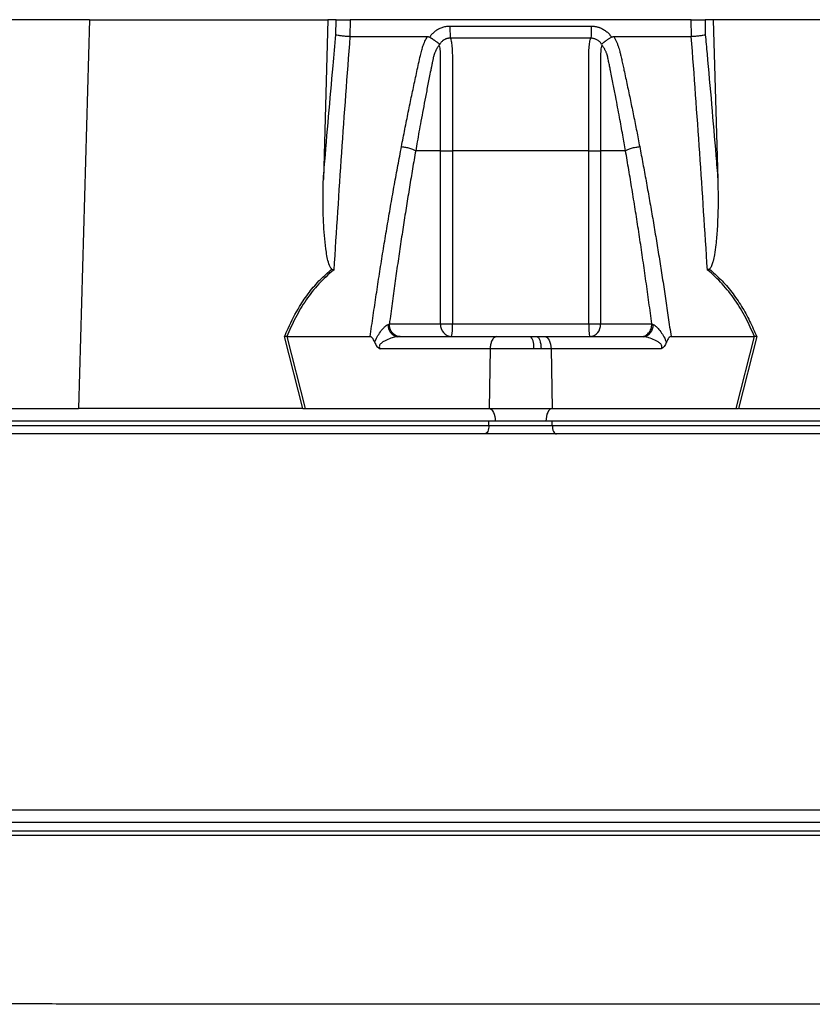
# Model space of a CAD drawing. Extents: x 4473 to 5835, y 3282 to 5186.
# Tile 9 of 14: x 5369 to 5557, y 3624 to 3857. Entities that reach past the tile are written whole.
import ezdxf

# ---------------------------------------------------------------- set-up
doc = ezdxf.new("R2010")
doc.units = 0
doc.header["$LTSCALE"] = 10
doc.header["$MEASUREMENT"] = 0
doc.layers.get('0').update_dxf_attribs({"linetype": 'CONTINUOUS'})

msp = doc.modelspace()

# ---------------------------------------------------------------- linework, layer by layer
at = {"color": 7, "linetype": 'Continuous'}
for p, q in [((5385.53, 3857.27), (5327.78, 3857.27)), ((5385.53, 3857.27), (5382.9, 3765.27)), ((5385.53, 3857.27), (5441.93, 3857.27)), ((5441.93, 3857.27), (5440.85, 3819.47)), ((5443.87, 3857.27), (5441.93, 3857.27)), ((5443.83, 3853.72), (5443.87, 3857.27)), ((5447.16, 3857.27), (5447.12, 3853.27)), ((5527.9, 3857.27), (5447.16, 3857.27)), ((5527.94, 3853.27), (5527.9, 3857.27)), ((5533.13, 3857.27), (5531.19, 3857.27)), ((5531.19, 3857.27), (5531.23, 3853.72)), ((5533.13, 3857.27), (5534.21, 3819.47)), ((5589.53, 3857.27), (5533.13, 3857.27)), ((5466.03, 3853.13), (5466.12, 3853.27)), ((5508.94, 3853.27), (5509.03, 3853.13)), ((5468.6, 3826.27), (5462.7, 3826.27)), ((5468.6, 3785.27), (5468.6, 3826.27)), ((5471.38, 3826.27), (5471.38, 3785.27)), ((5503.68, 3785.27), (5503.68, 3826.27)), ((5512.36, 3826.27), (5506.46, 3826.27)), ((5506.46, 3826.27), (5506.46, 3785.27)), ((5456.47, 3785.27), (5468.6, 3785.27)), ((5468.6, 3785.27), (5471.38, 3785.27)), ((5471.38, 3785.27), (5503.68, 3785.27)), ((5503.68, 3785.27), (5506.46, 3785.27)), ((5506.46, 3785.27), (5518.6, 3785.27)), ((5435.99, 3765.27), (5431.65, 3782.29)), ((5432.18, 3782.27), (5436.51, 3765.27)), ((5432.19, 3782.27), (5451.92, 3782.27)), ((5458.5, 3782.27), (5481.83, 3782.27)), ((5481.83, 3782.27), (5489.96, 3782.27)), ((5489.96, 3782.27), (5491.38, 3782.27)), ((5491.38, 3782.27), (5493.23, 3782.27)), ((5493.23, 3782.27), (5516.56, 3782.27)), ((5523.14, 3782.27), (5542.87, 3782.27)), ((5538.55, 3765.27), (5542.88, 3782.27)), ((5543.41, 3782.29), (5539.07, 3765.27)), ((5480.33, 3779.37), (5454.29, 3779.37)), ((5480.33, 3779.37), (5480.08, 3765.27)), ((5490.6, 3779.37), (5480.33, 3779.37)), ((5492.39, 3779.37), (5490.6, 3779.37)), ((5494.73, 3779.37), (5492.39, 3779.37)), ((5494.73, 3779.37), (5494.98, 3765.27)), ((5520.77, 3779.37), (5494.73, 3779.37)), ((5322.37, 3765.27), (5382.9, 3765.27)), ((5435.7, 3765.27), (5382.9, 3765.27)), ((5436.51, 3765.27), (5480.08, 3765.27)), ((5480.08, 3765.27), (5494.98, 3765.27)), ((5494.98, 3765.27), (5538.55, 3765.27)), ((5539.36, 3765.27), (5592.16, 3765.27)), ((5481.53, 3762.27), (5236.53, 3762.27)), ((5240.53, 3761.27), (5480.03, 3761.27)), ((5480.03, 3761.27), (5480.03, 3762.27)), ((5480.03, 3761.27), (5495.03, 3761.27)), ((5493.53, 3762.27), (5481.53, 3762.27)), ((5738.53, 3762.27), (5493.53, 3762.27)), ((5495.03, 3761.27), (5495.03, 3762.27)), ((5495.03, 3761.27), (5734.53, 3761.27)), ((5785.03, 3667.27), (5190.03, 3667.27)), ((5782.03, 3665.27), (5193.03, 3665.27)), ((5190.03, 3664.27), (5785.03, 3664.27))]:
    msp.add_line(p, q, dxfattribs=at)
at = {"color": 7, "linetype": 'Continuous', "flags": 128}
for points in [[(5491.38, 3782.27), (5491.57, 3782.21), (5491.75, 3782.05), (5491.93, 3781.78), (5492.08, 3781.43), (5492.2, 3780.99), (5492.3, 3780.49), (5492.36, 3779.94), (5492.39, 3779.37)], [(5493.23, 3782.27), (5493.52, 3782.21), (5493.79, 3782.05), (5494.05, 3781.78), (5494.27, 3781.43), (5494.46, 3780.99), (5494.6, 3780.49), (5494.69, 3779.94), (5494.73, 3779.37)], [(5480.08, 3765.27), (5480.37, 3765.19), (5480.64, 3765.01), (5480.89, 3764.73), (5481.11, 3764.35), (5481.29, 3763.9), (5481.42, 3763.39), (5481.5, 3762.84), (5481.53, 3762.27)], [(5494.98, 3765.27), (5494.69, 3765.19), (5494.42, 3765.01), (5494.17, 3764.73), (5493.95, 3764.35), (5493.77, 3763.9), (5493.64, 3763.39), (5493.56, 3762.84), (5493.53, 3762.27)], [(5480.03, 3761.27), (5480.01, 3760.88), (5479.95, 3760.5), (5479.86, 3760.16), (5479.74, 3759.85), (5479.59, 3759.61), (5479.41, 3759.42), (5479.23, 3759.31), (5479.03, 3759.27)], [(5495.03, 3761.27), (5495.05, 3760.88), (5495.11, 3760.5), (5495.2, 3760.16), (5495.32, 3759.85), (5495.47, 3759.61), (5495.65, 3759.42), (5495.84, 3759.31), (5496.03, 3759.27)]]:
    msp.add_lwpolyline(points, dxfattribs=at)
at = {"color": 7, "linetype": 'Continuous'}
for centre, radius, start, end in [((5458.86, 3784.94), 2.7, 175.7145, 262.3682), ((5471.41, 3785.08), 2.82, 176.1886, 265.5981), ((5459.4, 3784.52), 12.01, 349.188, 3.5659), ((5515.66, 3784.52), 12.01, 176.4341, 190.812), ((5503.65, 3785.08), 2.82, 274.4019, 3.8114), ((5516.2, 3784.94), 2.7, 277.6318, 4.2855), ((5486.77, 3780.04), 3.89, 350.0902, 34.8381)]:
    msp.add_arc(centre, radius, start, end, dxfattribs=at)
for centre, major_axis, start_param, end_param in [((5437.03, 3762.27), (16.23, -0.25), 1.637472, 1.655677), ((5538.03, 3762.27), (16.23, 0.25), 1.485915, 1.504121)]:
    msp.add_ellipse(centre, major_axis=major_axis, ratio=0.184165, start_param=start_param, end_param=end_param, dxfattribs=at)
for points, knots in [([(5443.87, 3857.27), (5443.99, 3857.27), (5444.16, 3857.27), (5444.61, 3857.27), (5444.87, 3857.27), (5445.32, 3857.27), (5445.47, 3857.27), (5445.79, 3857.27), (5445.96, 3857.27), (5446.47, 3857.27), (5446.81, 3857.27), (5447.16, 3857.27)], [0, 0, 0, 0, 0.25, 0.25, 0.5, 0.5, 0.625, 0.625, 0.75, 0.75, 1, 1, 1, 1]), ([(5527.9, 3857.27), (5528.25, 3857.27), (5528.59, 3857.27), (5529.27, 3857.27), (5529.6, 3857.27), (5530.05, 3857.27), (5530.19, 3857.27), (5530.45, 3857.27), (5530.57, 3857.27), (5530.9, 3857.27), (5531.07, 3857.27), (5531.19, 3857.27)], [0, 0, 0, 0, 0.25, 0.25, 0.5, 0.5, 0.625, 0.625, 0.75, 0.75, 1, 1, 1, 1]), ([(5440.85, 3819.47), (5440.92, 3820.42), (5441.66, 3829.4), (5442.64, 3840.83), (5443.61, 3851.27), (5443.83, 3853.72)], [0, 0, 0, 0, 0.082091, 0.78432, 1, 1, 1, 1]), ([(5447.12, 3853.27), (5446.78, 3853.28), (5446.11, 3853.31), (5445.14, 3853.41), (5444.33, 3853.55), (5443.96, 3853.66), (5443.84, 3853.72), (5443.83, 3853.72)], [0, 0, 0, 0, 0.243076, 0.486112, 0.730219, 0.994534, 1, 1, 1, 1]), ([(5466.12, 3853.27), (5466.16, 3853.34), (5466.25, 3853.47), (5466.4, 3853.66), (5466.56, 3853.85), (5466.72, 3854.02), (5466.89, 3854.19), (5467.06, 3854.35), (5467.24, 3854.5), (5467.43, 3854.65), (5467.63, 3854.79), (5467.83, 3854.92), (5468.05, 3855.04), (5468.26, 3855.15), (5468.56, 3855.29), (5468.93, 3855.43), (5469.38, 3855.57), (5469.84, 3855.67), (5470.32, 3855.73), (5470.64, 3855.74), (5470.8, 3855.74)], [0, 0, 0, 0, 0.044249, 0.088104, 0.131646, 0.174957, 0.218124, 0.261231, 0.304365, 0.347611, 0.391054, 0.434778, 0.478866, 0.523398, 0.568452, 0.654809, 0.74053, 0.826228, 0.912518, 1, 1, 1, 1]), ([(5470.8, 3855.74), (5470.8, 3855.46), (5470.8, 3855.16), (5470.81, 3854.58), (5470.82, 3854.29), (5470.84, 3853.77), (5470.85, 3853.53), (5470.88, 3853.14), (5470.9, 3852.99), (5470.92, 3852.88)], [0, 0, 0, 0, 0.25, 0.25, 0.5, 0.5, 0.75, 0.75, 1, 1, 1, 1]), ([(5504.26, 3855.74), (5504.26, 3855.46), (5504.26, 3855.16), (5504.25, 3854.58), (5504.24, 3854.29), (5504.22, 3853.77), (5504.21, 3853.53), (5504.18, 3853.14), (5504.16, 3852.99), (5504.15, 3852.88)], [0, 0, 0, 0, 0.25, 0.25, 0.5, 0.5, 0.75, 0.75, 1, 1, 1, 1]), ([(5504.26, 3855.74), (5504.34, 3855.74), (5504.5, 3855.74), (5504.74, 3855.72), (5504.98, 3855.7), (5505.22, 3855.66), (5505.45, 3855.62), (5505.68, 3855.57), (5505.91, 3855.5), (5506.13, 3855.43), (5506.35, 3855.35), (5506.64, 3855.23), (5506.99, 3855.06), (5507.37, 3854.83), (5507.74, 3854.57), (5508.08, 3854.29), (5508.39, 3853.97), (5508.69, 3853.64), (5508.86, 3853.39), (5508.94, 3853.27)], [0, 0, 0, 0, 0.043926, 0.087482, 0.130742, 0.173781, 0.216675, 0.259499, 0.302332, 0.345249, 0.388327, 0.431642, 0.51487, 0.596532, 0.677148, 0.757255, 0.837402, 0.918139, 1, 1, 1, 1]), ([(5531.23, 3853.72), (5531.22, 3853.72), (5531.1, 3853.66), (5530.73, 3853.55), (5529.92, 3853.41), (5528.96, 3853.31), (5528.28, 3853.28), (5527.94, 3853.27)], [0, 0, 0, 0, 0.0054662, 0.2697814, 0.5138882, 0.7569238, 1, 1, 1, 1]), ([(5531.23, 3853.72), (5531.37, 3852.2), (5532.25, 3842.7), (5533.25, 3831.29), (5534.06, 3821.36), (5534.21, 3819.47)], [0, 0, 0, 0, 0.133372, 0.835603, 1, 1, 1, 1]), ([(5447.14, 3853.27), (5446.43, 3844.12), (5445.77, 3834.94), (5444.5, 3816.52), (5443.9, 3807.29), (5443.32, 3798.03)], [0, 0, 0, 0, 0.5, 0.5, 1, 1, 1, 1]), ([(5459.34, 3827.23), (5459.48, 3827.92), (5459.74, 3829.29), (5460.14, 3831.34), (5460.55, 3833.38), (5460.96, 3835.4), (5461.5, 3838.02), (5462.17, 3841.22), (5462.85, 3844.37), (5463.4, 3846.88), (5463.73, 3848.37), (5463.97, 3849.43), (5464.13, 3850.04), (5464.27, 3850.55), (5464.44, 3851.06), (5464.65, 3851.58), (5464.9, 3852.15), (5465.19, 3852.72), (5465.4, 3853.08), (5465.51, 3853.27)], [0, 0, 0, 0, 0.077777, 0.1552, 0.232272, 0.308995, 0.385372, 0.530526, 0.674474, 0.747423, 0.819615, 0.846383, 0.869761, 0.889755, 0.906383, 0.929523, 0.9528, 0.976272, 1, 1, 1, 1]), ([(5468.24, 3851.24), (5468.19, 3851.17), (5468.09, 3851.03), (5467.94, 3850.81), (5467.81, 3850.6), (5467.68, 3850.38), (5467.56, 3850.16), (5467.46, 3849.94), (5467.36, 3849.72), (5467.26, 3849.5), (5467.18, 3849.29), (5467.1, 3849.08), (5467.03, 3848.87), (5466.97, 3848.66), (5466.91, 3848.42), (5466.84, 3848.13), (5466.77, 3847.79), (5466.7, 3847.46), (5466.63, 3847.12), (5466.58, 3846.85), (5466.53, 3846.6), (5466.49, 3846.37), (5466.42, 3846.06), (5466.34, 3845.68), (5466.17, 3844.84), (5465.93, 3843.6), (5465.61, 3842), (5465.31, 3840.46), (5464.92, 3838.47), (5464.47, 3836.08), (5463.96, 3833.34), (5463.5, 3830.81), (5463.08, 3828.47), (5462.82, 3826.98), (5462.7, 3826.27)], [0, 0, 0, 0, 0.010662, 0.021198, 0.031594, 0.041839, 0.051919, 0.061821, 0.071533, 0.08104, 0.09033, 0.099392, 0.108213, 0.116783, 0.125091, 0.138719, 0.152205, 0.165558, 0.178786, 0.1919, 0.198167, 0.207477, 0.219813, 0.235151, 0.25346, 0.319418, 0.382864, 0.443812, 0.502275, 0.618272, 0.726011, 0.825493, 0.916782, 1, 1, 1, 1]), ([(5465.51, 3853.27), (5465.55, 3853.27), (5465.63, 3853.27), (5465.74, 3853.25), (5465.84, 3853.22), (5465.94, 3853.18), (5466, 3853.15), (5466.03, 3853.13)], [0, 0, 0, 0, 0.212576, 0.416535, 0.614103, 0.807726, 1, 1, 1, 1]), ([(5466.03, 3853.13), (5466.08, 3853.1), (5466.17, 3853.05), (5466.31, 3852.96), (5466.45, 3852.87), (5466.58, 3852.78), (5466.71, 3852.7), (5466.84, 3852.62), (5466.95, 3852.54), (5467.06, 3852.46), (5467.22, 3852.35), (5467.42, 3852.22), (5467.63, 3852.06), (5467.81, 3851.93), (5467.96, 3851.81), (5468.08, 3851.71), (5468.17, 3851.63), (5468.24, 3851.55), (5468.29, 3851.49), (5468.32, 3851.43), (5468.33, 3851.39), (5468.33, 3851.37)], [0, 0, 0, 0, 0.048717, 0.096614, 0.143569, 0.18947, 0.234212, 0.277701, 0.319851, 0.360589, 0.399847, 0.496372, 0.584985, 0.665278, 0.737075, 0.800396, 0.855408, 0.902399, 0.941768, 0.974049, 1, 1, 1, 1]), ([(5470.92, 3852.88), (5470.86, 3852.88), (5470.75, 3852.88), (5470.58, 3852.87), (5470.41, 3852.85), (5470.25, 3852.82), (5470.08, 3852.78), (5469.92, 3852.73), (5469.76, 3852.67), (5469.53, 3852.57), (5469.25, 3852.4), (5468.95, 3852.16), (5468.72, 3851.93), (5468.55, 3851.71), (5468.43, 3851.52), (5468.37, 3851.41), (5468.35, 3851.36)], [0, 0, 0, 0, 0.053547, 0.106992, 0.160359, 0.213674, 0.266961, 0.320245, 0.373552, 0.426905, 0.564401, 0.685189, 0.789243, 0.876461, 0.946727, 1, 1, 1, 1]), ([(5504.15, 3852.88), (5502.86, 3852.88), (5500.11, 3852.88), (5496.13, 3852.88), (5491.91, 3852.88), (5489.03, 3852.88), (5486.03, 3852.88), (5483.15, 3852.88), (5478.93, 3852.88), (5474.95, 3852.88), (5472.2, 3852.88), (5470.92, 3852.88)], [0.758909, 0.758909, 0.758909, 0.758909, 0.7820302, 0.8131687, 0.8443073, 0.8754458, 0.8754458, 0.9065844, 0.9377229, 0.9688615, 0.9919828, 0.9919828, 0.9919828, 0.9919828]), ([(5470.92, 3852.88), (5470.96, 3852.77), (5471.01, 3852.63), (5471.09, 3852.31), (5471.13, 3852.13), (5471.2, 3851.74), (5471.23, 3851.52), (5471.28, 3851.06), (5471.3, 3850.81), (5471.33, 3850.29), (5471.35, 3850.02), (5471.37, 3849.47), (5471.38, 3849.19), (5471.38, 3848.76), (5471.38, 3848.61), (5471.38, 3848.32), (5471.38, 3848.18), (5471.38, 3847.74), (5471.38, 3845.13), (5471.38, 3842.52), (5471.38, 3835.55), (5471.38, 3830.91), (5471.38, 3826.27)], [0, 0, 0, 0, 0.03125, 0.03125, 0.0625, 0.0625, 0.09375, 0.09375, 0.125, 0.125, 0.15625, 0.15625, 0.1875, 0.1875, 0.203125, 0.203125, 0.21875, 0.21875, 0.25, 0.5, 0.5, 1, 1, 1, 1]), ([(5503.68, 3826.27), (5503.68, 3830.91), (5503.68, 3835.56), (5503.68, 3842.52), (5503.68, 3845.13), (5503.68, 3847.75), (5503.68, 3848.18), (5503.68, 3848.33), (5503.68, 3848.62), (5503.68, 3848.76), (5503.69, 3849.19), (5503.69, 3849.47), (5503.71, 3850.03), (5503.73, 3850.3), (5503.76, 3850.82), (5503.78, 3851.06), (5503.84, 3851.52), (5503.86, 3851.74), (5503.93, 3852.14), (5503.97, 3852.31), (5504.05, 3852.63), (5504.1, 3852.77), (5504.15, 3852.88)], [0, 0, 0, 0, 0.5, 0.5, 0.75, 0.78125, 0.78125, 0.796875, 0.796875, 0.8125, 0.8125, 0.84375, 0.84375, 0.875, 0.875, 0.90625, 0.90625, 0.9375, 0.9375, 0.96875, 0.96875, 1, 1, 1, 1]), ([(5506.71, 3851.36), (5506.69, 3851.4), (5506.65, 3851.48), (5506.58, 3851.61), (5506.48, 3851.76), (5506.34, 3851.92), (5506.18, 3852.1), (5505.98, 3852.28), (5505.73, 3852.45), (5505.45, 3852.61), (5505.14, 3852.73), (5504.82, 3852.82), (5504.48, 3852.88), (5504.26, 3852.88), (5504.15, 3852.88)], [0, 0, 0, 0, 0.0385004, 0.0865115, 0.1440383, 0.2110463, 0.287486, 0.3733123, 0.4685004, 0.5730579, 0.6790438, 0.7853984, 0.8923179, 1, 1, 1, 1]), ([(5506.73, 3851.37), (5506.73, 3851.38), (5506.73, 3851.41), (5506.75, 3851.45), (5506.78, 3851.49), (5506.81, 3851.53), (5506.85, 3851.58), (5506.9, 3851.64), (5506.97, 3851.7), (5507.04, 3851.76), (5507.13, 3851.84), (5507.24, 3851.92), (5507.36, 3852.01), (5507.5, 3852.11), (5507.65, 3852.22), (5507.82, 3852.34), (5508.02, 3852.48), (5508.25, 3852.64), (5508.5, 3852.8), (5508.76, 3852.97), (5508.94, 3853.08), (5509.03, 3853.13)], [0, 0, 0, 0, 0.017192, 0.037345, 0.060751, 0.087633, 0.118168, 0.152501, 0.190751, 0.233016, 0.279364, 0.329835, 0.384429, 0.443107, 0.505774, 0.572278, 0.648628, 0.730166, 0.816364, 0.906569, 1, 1, 1, 1]), ([(5512.36, 3826.27), (5512.15, 3827.49), (5511.69, 3830.13), (5510.92, 3834.36), (5510.26, 3837.85), (5509.75, 3840.45), (5509.45, 3841.99), (5509.14, 3843.59), (5508.88, 3844.86), (5508.7, 3845.77), (5508.59, 3846.3), (5508.48, 3846.84), (5508.37, 3847.37), (5508.25, 3847.91), (5508.17, 3848.34), (5508.09, 3848.67), (5508.03, 3848.89), (5507.95, 3849.13), (5507.86, 3849.37), (5507.75, 3849.63), (5507.64, 3849.89), (5507.5, 3850.15), (5507.36, 3850.42), (5507.19, 3850.7), (5507.01, 3850.97), (5506.88, 3851.15), (5506.82, 3851.24)], [0, 0, 0, 0, 0.143085, 0.308796, 0.497427, 0.555835, 0.616742, 0.680167, 0.746121, 0.767405, 0.788723, 0.810074, 0.831456, 0.852865, 0.874301, 0.883002, 0.892336, 0.902282, 0.912815, 0.923904, 0.935514, 0.947608, 0.960145, 0.973084, 0.986383, 1, 1, 1, 1]), ([(5509.03, 3853.13), (5509.06, 3853.15), (5509.11, 3853.18), (5509.19, 3853.21), (5509.27, 3853.24), (5509.36, 3853.25), (5509.45, 3853.27), (5509.52, 3853.27), (5509.55, 3853.27)], [0, 0, 0, 0, 0.160202, 0.321039, 0.484027, 0.650625, 0.822199, 1, 1, 1, 1]), ([(5509.55, 3853.27), (5509.61, 3853.16), (5509.73, 3852.96), (5509.91, 3852.64), (5510.07, 3852.33), (5510.22, 3852.01), (5510.37, 3851.69), (5510.5, 3851.36), (5510.62, 3851.04), (5510.74, 3850.71), (5510.87, 3850.29), (5511.02, 3849.71), (5511.22, 3848.85), (5511.46, 3847.8), (5511.73, 3846.59), (5512.17, 3844.57), (5512.78, 3841.75), (5513.54, 3838.15), (5514.28, 3834.53), (5515.01, 3830.9), (5515.48, 3828.45), (5515.72, 3827.23)], [0, 0, 0, 0, 0.0134228, 0.0267382, 0.0399565, 0.0530881, 0.0661437, 0.0791341, 0.0920702, 0.1049632, 0.1178244, 0.141662, 0.1728313, 0.2170572, 0.2634911, 0.3121266, 0.4491557, 0.58733, 0.7237611, 0.8613131, 1, 1, 1, 1]), ([(5531.74, 3798.03), (5531.16, 3807.29), (5530.56, 3816.52), (5529.29, 3834.94), (5528.63, 3844.12), (5527.93, 3853.27)], [0, 0, 0, 0, 0.5, 0.5, 1, 1, 1, 1]), ([(5468.6, 3826.27), (5468.6, 3827.59), (5468.6, 3831.58), (5468.6, 3837.74), (5468.6, 3843.42), (5468.59, 3846.87), (5468.6, 3848.42), (5468.59, 3849.42), (5468.53, 3850.2), (5468.46, 3850.81), (5468.35, 3851.07), (5468.3, 3851.17)], [0, 0, 0, 0, 0.156913, 0.470739, 0.729084, 0.828623, 0.878273, 0.912858, 0.946597, 0.978177, 1, 1, 1, 1]), ([(5506.77, 3851.19), (5506.69, 3851.07), (5506.64, 3850.89), (5506.57, 3850.5), (5506.54, 3850.28), (5506.5, 3849.81), (5506.49, 3849.56), (5506.47, 3849.04), (5506.46, 3848.78), (5506.46, 3848.39), (5506.46, 3848.25), (5506.46, 3847.99), (5506.46, 3847.59), (5506.46, 3846.66), (5506.46, 3843.75), (5506.46, 3836.86), (5506.46, 3830.51), (5506.46, 3826.27)], [0, 0, 0, 0, 0.03125, 0.03125, 0.0625, 0.0625, 0.09375, 0.09375, 0.125, 0.125, 0.140625, 0.140625, 0.15625, 0.1875, 0.25, 0.5, 1, 1, 1, 1]), ([(5451.92, 3782.27), (5452.04, 3783.1), (5452.28, 3784.77), (5452.64, 3787.27), (5453.01, 3789.75), (5453.38, 3792.21), (5453.75, 3794.66), (5454.12, 3797.09), (5454.5, 3799.5), (5454.89, 3801.9), (5455.27, 3804.28), (5455.66, 3806.65), (5456.06, 3809), (5456.46, 3811.33), (5456.86, 3813.65), (5457.26, 3815.95), (5457.67, 3818.24), (5458.08, 3820.51), (5458.5, 3822.76), (5458.92, 3825), (5459.2, 3826.49), (5459.34, 3827.23)], [0, 0, 0, 0, 0.055211, 0.110128, 0.164753, 0.219086, 0.273129, 0.326884, 0.38035, 0.43353, 0.486425, 0.539036, 0.591365, 0.643413, 0.695181, 0.746671, 0.797884, 0.848822, 0.899487, 0.949879, 1, 1, 1, 1]), ([(5462.7, 3826.27), (5462.57, 3825.56), (5462.33, 3824.13), (5461.96, 3821.98), (5461.6, 3819.82), (5461.23, 3817.63), (5460.88, 3815.43), (5460.52, 3813.21), (5460.17, 3810.98), (5459.82, 3808.73), (5459.47, 3806.46), (5459.13, 3804.17), (5458.78, 3801.87), (5458.44, 3799.55), (5458.11, 3797.21), (5457.77, 3794.86), (5457.44, 3792.48), (5457.11, 3790.09), (5456.79, 3787.69), (5456.57, 3786.08), (5456.47, 3785.27)], [0, 0, 0, 0, 0.052635, 0.105609, 0.158921, 0.212573, 0.266566, 0.320902, 0.375581, 0.430604, 0.485973, 0.541688, 0.597751, 0.654162, 0.710923, 0.768034, 0.825496, 0.883311, 0.941478, 1, 1, 1, 1]), ([(5459.34, 3827.23), (5459.64, 3827.2), (5459.96, 3827.16), (5460.62, 3827.04), (5460.96, 3826.97), (5461.58, 3826.79), (5461.87, 3826.69), (5462.35, 3826.48), (5462.55, 3826.37), (5462.7, 3826.27)], [0, 0, 0, 0, 0.25, 0.25, 0.5, 0.5, 0.75, 0.75, 1, 1, 1, 1]), ([(5468.6, 3826.27), (5468.87, 3826.27), (5469.29, 3826.27), (5470.27, 3826.27), (5470.83, 3826.27), (5471.38, 3826.27)], [0, 0, 0, 0, 0.5, 0.5, 1, 1, 1, 1]), ([(5503.68, 3826.27), (5504.23, 3826.27), (5504.79, 3826.27), (5505.77, 3826.27), (5506.19, 3826.27), (5506.46, 3826.27)], [0, 0, 0, 0, 0.5, 0.5, 1, 1, 1, 1]), ([(5512.36, 3826.27), (5512.51, 3826.37), (5512.71, 3826.48), (5513.19, 3826.69), (5513.48, 3826.79), (5514.1, 3826.97), (5514.44, 3827.04), (5515.1, 3827.16), (5515.42, 3827.2), (5515.72, 3827.23)], [0, 0, 0, 0, 0.25, 0.25, 0.5, 0.5, 0.75, 0.75, 1, 1, 1, 1]), ([(5518.6, 3785.27), (5518.48, 3786.12), (5518.26, 3787.83), (5517.91, 3790.38), (5517.56, 3792.9), (5517.21, 3795.41), (5516.86, 3797.9), (5516.5, 3800.37), (5516.14, 3802.82), (5515.77, 3805.25), (5515.41, 3807.66), (5515.04, 3810.05), (5514.67, 3812.43), (5514.29, 3814.78), (5513.91, 3817.12), (5513.53, 3819.43), (5513.14, 3821.73), (5512.76, 3824.01), (5512.5, 3825.52), (5512.36, 3826.27)], [0, 0, 0, 0, 0.061953, 0.123509, 0.18467, 0.245435, 0.305808, 0.365787, 0.425376, 0.484574, 0.543383, 0.601804, 0.659839, 0.717488, 0.774753, 0.831636, 0.888137, 0.944258, 1, 1, 1, 1]), ([(5515.72, 3827.23), (5515.85, 3826.56), (5516.1, 3825.22), (5516.48, 3823.19), (5516.86, 3821.16), (5517.23, 3819.11), (5517.6, 3817.04), (5517.97, 3814.97), (5518.34, 3812.88), (5518.7, 3810.78), (5519.06, 3808.66), (5519.41, 3806.54), (5519.77, 3804.39), (5520.12, 3802.24), (5520.47, 3800.07), (5520.81, 3797.89), (5521.15, 3795.7), (5521.49, 3793.49), (5521.83, 3791.27), (5522.16, 3789.04), (5522.49, 3786.8), (5522.81, 3784.54), (5523.03, 3783.03), (5523.14, 3782.27)], [0, 0, 0, 0, 0.045336, 0.090894, 0.136674, 0.182678, 0.228907, 0.275362, 0.322044, 0.368954, 0.416093, 0.463462, 0.511063, 0.558896, 0.606962, 0.655262, 0.703798, 0.752569, 0.801578, 0.850824, 0.900309, 0.950034, 1, 1, 1, 1]), ([(5442.88, 3798.26), (5442.8, 3798.33), (5442.53, 3798.54), (5442.18, 3799.38), (5441.81, 3800.63), (5441.3, 3803.8), (5440.86, 3808.58), (5440.76, 3814.36), (5440.82, 3817.99), (5440.85, 3819.47)], [0, 0, 0, 0, 0.014357, 0.049627, 0.124372, 0.19944, 0.496383, 0.793753, 1, 1, 1, 1]), ([(5534.21, 3819.47), (5534.25, 3817.48), (5534.31, 3813.56), (5534.13, 3808.39), (5533.81, 3804.44), (5533.47, 3801.92), (5533.16, 3800.33), (5532.83, 3799.27), (5532.57, 3798.56), (5532.25, 3798.32), (5532.18, 3798.26)], [0, 0, 0, 0, 0.276314, 0.544227, 0.717559, 0.828271, 0.898432, 0.942707, 0.987325, 1, 1, 1, 1]), ([(5431.65, 3782.29), (5431.93, 3782.94), (5432.98, 3785.4), (5434.85, 3788.97), (5437.48, 3792.81), (5440.03, 3795.8), (5441.96, 3797.47), (5442.88, 3798.26)], [0, 0, 0, 0, 0.106677, 0.403092, 0.607771, 0.812344, 1, 1, 1, 1]), ([(5443.32, 3798.03), (5442.05, 3797.03), (5440.88, 3795.93), (5438.71, 3793.57), (5437.71, 3792.31), (5436.33, 3790.3), (5435.89, 3789.61), (5435.05, 3788.2), (5434.65, 3787.48), (5433.5, 3785.3), (5432.82, 3783.8), (5432.19, 3782.27)], [0, 0, 0, 0, 0.25, 0.25, 0.5, 0.5, 0.625, 0.625, 0.75, 0.75, 1, 1, 1, 1]), ([(5542.87, 3782.27), (5542.24, 3783.8), (5541.56, 3785.29), (5540.42, 3787.47), (5540.02, 3788.19), (5539.17, 3789.6), (5538.73, 3790.29), (5537.35, 3792.3), (5536.35, 3793.57), (5534.18, 3795.93), (5533.01, 3797.02), (5531.74, 3798.03)], [0, 0, 0, 0, 0.25, 0.25, 0.375, 0.375, 0.5, 0.5, 0.75, 0.75, 1, 1, 1, 1]), ([(5532.18, 3798.26), (5533.11, 3797.47), (5535.02, 3795.8), (5537.57, 3792.82), (5539.85, 3789.5), (5541.8, 3785.97), (5542.87, 3783.52), (5543.41, 3782.29)], [0, 0, 0, 0, 0.187636, 0.39078, 0.596856, 0.797667, 1, 1, 1, 1]), ([(5453.04, 3780.86), (5453.18, 3781.32), (5453.37, 3781.77), (5453.82, 3782.62), (5454.08, 3783.02), (5454.63, 3783.79), (5454.92, 3784.14), (5455.38, 3784.61), (5455.54, 3784.75), (5455.86, 3784.99), (5456.02, 3785.09), (5456.17, 3785.15)], [0, 0, 0, 0, 0.25, 0.25, 0.5, 0.5, 0.75, 0.75, 0.875, 0.875, 1, 1, 1, 1]), ([(5459.06, 3782.27), (5458.72, 3782.27), (5458.38, 3782.35), (5457.75, 3782.65), (5457.47, 3782.87), (5456.99, 3783.42), (5456.79, 3783.76), (5456.53, 3784.48), (5456.47, 3784.88), (5456.47, 3785.27)], [0, 0, 0, 0, 0.25, 0.25, 0.5, 0.5, 0.75, 0.75, 1, 1, 1, 1]), ([(5516, 3782.27), (5516.34, 3782.27), (5516.68, 3782.35), (5517.31, 3782.65), (5517.59, 3782.87), (5518.08, 3783.42), (5518.27, 3783.76), (5518.53, 3784.48), (5518.6, 3784.88), (5518.6, 3785.27)], [0, 0, 0, 0, 0.25, 0.25, 0.5, 0.5, 0.75, 0.75, 1, 1, 1, 1]), ([(5518.89, 3785.15), (5519.04, 3785.09), (5519.2, 3784.99), (5519.52, 3784.75), (5519.67, 3784.61), (5520.14, 3784.15), (5520.43, 3783.79), (5520.98, 3783.03), (5521.24, 3782.62), (5521.69, 3781.77), (5521.89, 3781.32), (5522.02, 3780.86)], [0, 0, 0, 0, 0.125, 0.125, 0.25, 0.25, 0.5, 0.5, 0.75, 0.75, 1, 1, 1, 1]), ([(5432.18, 3782.27), (5432.01, 3782.27), (5431.84, 3782.28), (5431.66, 3782.29), (5431.65, 3782.29)], [0, 0, 0, 0, 0.976224, 1, 1, 1, 1]), ([(5453.04, 3780.86), (5452.93, 3781.16), (5452.8, 3781.46), (5452.55, 3781.86), (5452.45, 3781.99), (5452.28, 3782.14), (5452.22, 3782.18), (5452.09, 3782.25), (5452.01, 3782.27), (5451.94, 3782.27)], [0, 0, 0, 0, 0.5, 0.5, 0.75, 0.75, 0.875, 0.875, 1, 1, 1, 1]), ([(5458.5, 3782.27), (5458.46, 3782.27), (5458.41, 3782.27), (5458.31, 3782.26), (5458.26, 3782.25), (5458.1, 3782.24), (5457.99, 3782.22), (5457.65, 3782.15), (5457.41, 3782.09), (5456.71, 3781.87), (5456.24, 3781.68), (5455.56, 3781.36), (5455.34, 3781.24), (5454.91, 3780.98), (5454.7, 3780.84), (5454.42, 3780.59), (5454.33, 3780.5), (5454.18, 3780.29), (5454.13, 3780.17), (5454.08, 3779.93), (5454.09, 3779.8), (5454.17, 3779.58), (5454.23, 3779.47), (5454.29, 3779.37)], [0, 0, 0, 0, 0.03125, 0.03125, 0.0625, 0.0625, 0.125, 0.125, 0.25, 0.25, 0.5, 0.5, 0.625, 0.625, 0.75, 0.75, 0.8125, 0.8125, 0.875, 0.875, 0.9375, 0.9375, 1, 1, 1, 1]), ([(5481.83, 3782.27), (5481.62, 3782.22), (5481.19, 3782.11), (5480.69, 3781.33), (5480.39, 3780.36), (5480.35, 3779.69), (5480.33, 3779.37)], [0, 0, 0, 0, 0.2707, 0.562317, 0.789298, 1, 1, 1, 1]), ([(5520.77, 3779.37), (5520.83, 3779.47), (5520.89, 3779.58), (5520.97, 3779.8), (5520.98, 3779.93), (5520.93, 3780.17), (5520.88, 3780.29), (5520.73, 3780.49), (5520.64, 3780.59), (5520.36, 3780.84), (5520.15, 3780.98), (5519.72, 3781.24), (5519.5, 3781.36), (5518.82, 3781.68), (5518.35, 3781.87), (5517.65, 3782.08), (5517.41, 3782.15), (5517.08, 3782.22), (5516.97, 3782.23), (5516.75, 3782.26), (5516.65, 3782.27), (5516.56, 3782.27)], [0, 0, 0, 0, 0.0625, 0.0625, 0.125, 0.125, 0.1875, 0.1875, 0.25, 0.25, 0.375, 0.375, 0.5, 0.5, 0.75, 0.75, 0.875, 0.875, 0.9375, 0.9375, 1, 1, 1, 1]), ([(5523.14, 3782.27), (5522.99, 3782.27), (5522.85, 3782.2), (5522.61, 3782), (5522.52, 3781.87), (5522.35, 3781.6), (5522.27, 3781.46), (5522.14, 3781.16), (5522.08, 3781.01), (5522.02, 3780.86)], [0, 0, 0, 0, 0.25, 0.25, 0.5, 0.5, 0.75, 0.75, 1, 1, 1, 1]), ([(5543.41, 3782.29), (5543.4, 3782.29), (5543.22, 3782.28), (5543.05, 3782.27), (5542.88, 3782.27)], [0, 0, 0, 0, 0.023776, 1, 1, 1, 1]), ([(5453.04, 3780.86), (5453.1, 3780.69), (5453.17, 3780.54), (5453.34, 3780.24), (5453.43, 3780.1), (5453.65, 3779.85), (5453.77, 3779.74), (5454.02, 3779.54), (5454.16, 3779.45), (5454.29, 3779.37)], [0, 0, 0, 0, 0.25, 0.25, 0.5, 0.5, 0.75, 0.75, 1, 1, 1, 1]), ([(5522.02, 3780.86), (5521.96, 3780.69), (5521.89, 3780.54), (5521.72, 3780.24), (5521.63, 3780.1), (5521.41, 3779.85), (5521.29, 3779.74), (5521.04, 3779.54), (5520.9, 3779.45), (5520.77, 3779.37)], [0, 0, 0, 0, 0.25, 0.25, 0.5, 0.5, 0.75, 0.75, 1, 1, 1, 1]), ([(5746.27, 3759.27), (5746.26, 3759.27), (5746.25, 3759.27), (5745.75, 3759.27), (5745.4, 3759.27), (5745.5, 3759.27), (5744.92, 3759.27), (5744.01, 3759.27), (5742.61, 3759.27), (5740.77, 3759.27), (5738.51, 3759.27), (5729.5, 3759.27), (5690.94, 3759.27), (5630.93, 3759.27), (5567.24, 3759.27), (5531.37, 3759.27), (5517.32, 3759.27), (5512.15, 3759.27), (5506.93, 3759.27), (5501.58, 3759.27), (5495.96, 3759.27), (5491, 3759.27), (5486.89, 3759.27), (5483.76, 3759.27), (5480.75, 3759.27), (5470.81, 3759.27), (5446.41, 3759.27), (5406.76, 3759.27), (5346.85, 3759.27), (5292.82, 3759.27), (5253.98, 3759.27), (5241.95, 3759.27), (5238.73, 3759.27), (5235.99, 3759.27), (5233.85, 3759.27), (5232.84, 3759.27), (5232.34, 3759.27)], [0, 0, 0, 0, 0.0787409, 0.157437, 0.1727089, 0.1879787, 0.1922121, 0.1964456, 0.2006787, 0.2049117, 0.2091477, 0.2133896, 0.2485847, 0.3893675, 0.4972754, 0.5468416, 0.5551911, 0.5636491, 0.5720987, 0.5804377, 0.5886383, 0.5968149, 0.6010533, 0.6052917, 0.6095216, 0.6137611, 0.6505475, 0.7241222, 0.7976969, 0.9311654, 0.9773021, 0.9823533, 0.9874016, 0.9924164, 0.9962082, 1, 1, 1, 1]), ([(5285.83, 3670.27), (5292.83, 3670.27), (5309.52, 3670.27), (5337.83, 3670.27), (5370.66, 3670.27), (5405.25, 3670.27), (5441.09, 3670.27), (5465.45, 3670.27), (5478.48, 3670.27), (5480.13, 3670.27), (5482.6, 3670.27), (5485.06, 3670.27), (5486.71, 3670.27), (5488.35, 3670.27), (5490, 3670.27), (5492.47, 3670.27), (5494.94, 3670.27), (5496.59, 3670.27), (5509.63, 3670.27), (5534.02, 3670.27), (5569.91, 3670.27), (5604.54, 3670.27), (5637.4, 3670.27), (5660.26, 3670.27), (5672.22, 3670.27), (5674.53, 3670.27)], [0.7251082, 0.7251082, 0.7251082, 0.7251082, 0.7403532, 0.7599055, 0.7794577, 0.79901, 0.8185623, 0.8381146, 0.8381146, 0.8394397, 0.8407647, 0.8420898, 0.8434149, 0.8434149, 0.8447407, 0.8460666, 0.8473925, 0.8487184, 0.8487184, 0.8682827, 0.887847, 0.9074113, 0.9269756, 0.9465398, 0.9512879, 0.9512879, 0.9512879, 0.9512879]), ([(5734.96, 3624.32), (5734.77, 3624.32), (5732.27, 3624.32), (5726.87, 3624.32), (5718.26, 3624.32), (5708.32, 3624.32), (5697, 3624.32), (5684.78, 3624.32), (5671.8, 3624.32), (5658.05, 3624.32), (5643.59, 3624.32), (5628.46, 3624.33), (5612.71, 3624.33), (5596.41, 3624.32), (5579.74, 3624.32), (5562.88, 3624.32), (5546.02, 3624.31), (5529.22, 3624.3), (5512.57, 3624.3), (5496.16, 3624.29), (5480.07, 3624.29), (5464.37, 3624.29), (5449.13, 3624.29), (5434.39, 3624.29), (5420.09, 3624.3), (5405.88, 3624.32), (5391.4, 3624.33), (5376.41, 3624.36), (5360.95, 3624.39), (5346.68, 3624.42), (5333.7, 3624.46), (5322.03, 3624.5), (5310.17, 3624.54), (5298.08, 3624.59), (5285.73, 3624.64), (5273.18, 3624.7), (5265.06, 3624.74), (5260.9, 3624.77)], [0, 0, 0, 0, 0.002152, 0.027802, 0.05341, 0.084306, 0.115413, 0.146829, 0.178563, 0.210588, 0.242874, 0.275393, 0.308119, 0.341022, 0.374032, 0.406492, 0.438403, 0.469797, 0.500594, 0.530731, 0.560158, 0.588828, 0.616704, 0.64376, 0.669974, 0.695971, 0.723225, 0.751867, 0.781923, 0.813419, 0.836812, 0.860954, 0.885919, 0.912247, 0.940041, 0.969296, 1, 1, 1, 1])]:
    msp.add_open_spline(points, degree=3, knots=knots, dxfattribs=at)
for points in [[(5470.8, 3855.74), (5481.94, 3855.74), (5493.12, 3855.74), (5504.26, 3855.74)], [(5447.13, 3853.27), (5450.18, 3853.27), (5456.29, 3853.27), (5462.44, 3853.27), (5465.51, 3853.27)], [(5509.55, 3853.27), (5512.63, 3853.27), (5518.77, 3853.27), (5524.88, 3853.27), (5527.93, 3853.27)], [(5503.68, 3826.27), (5492.93, 3826.27), (5482.13, 3826.27), (5471.38, 3826.27)], [(5442.88, 3798.26), (5443.03, 3798.18), (5443.18, 3798.1), (5443.32, 3798.03)], [(5532.18, 3798.26), (5532.03, 3798.18), (5531.88, 3798.1), (5531.74, 3798.03)], [(5456.17, 3785.15), (5456.28, 3785.19), (5456.38, 3785.23), (5456.47, 3785.27)], [(5518.6, 3785.27), (5518.68, 3785.23), (5518.78, 3785.19), (5518.89, 3785.15)], [(5432.19, 3782.27), (5432.19, 3782.27), (5432.18, 3782.27), (5432.18, 3782.27)], [(5542.88, 3782.27), (5542.88, 3782.27), (5542.87, 3782.27), (5542.87, 3782.27)], [(5435.99, 3765.27), (5436.17, 3765.27), (5436.35, 3765.27), (5436.51, 3765.27)], [(5538.55, 3765.27), (5538.72, 3765.27), (5538.89, 3765.27), (5539.07, 3765.27)]]:
    msp.add_open_spline(points, degree=3, dxfattribs=at)

doc.saveas('drawing.dxf')
